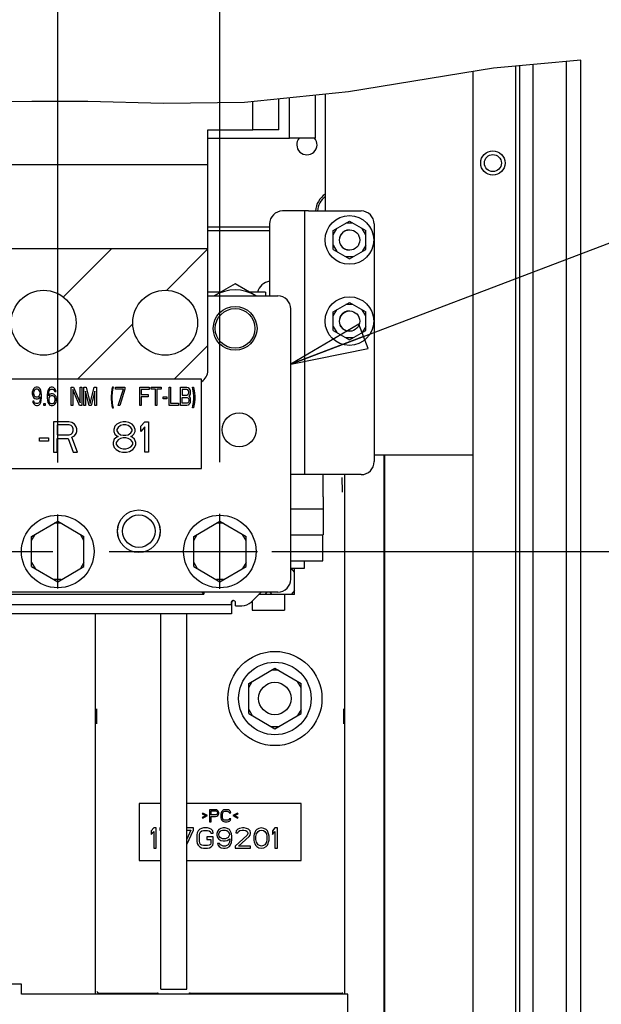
# Paper-space layout 'SUBMITTAL_E1H_1_2' of a CAD drawing. Header units: millimetres. Extents: x 0 to 841, y 0 to 594.
# Tile 25 of 30: x 412 to 448, y 447 to 507. Entities that reach past the tile are written whole.
import ezdxf

# ---------------------------------------------------------------- set-up
doc = ezdxf.new("R2010")
doc.units = ezdxf.units.MM
doc.header["$LTSCALE"] = 46.255
doc.linetypes.add('CENTER', pattern=[0.6, 0.375, -0.075, 0.075, -0.075])
doc.layers.get('0').update_dxf_attribs({"linetype": 'CONTINUOUS'})
for name, color, linetype in [('002___PRT_ALL_AXES', 7, 'CONTINUOUS'), ('02___PRT_ALL_AXES', 7, 'CONTINUOUS'), ('DEFAULT_1', 7, 'CENTER'), ('DRAFTS', 7, 'CONTINUOUS'), ('NOTES', 7, 'CONTINUOUS'), ('ROUNDS', 7, 'CONTINUOUS')]:
    doc.layers.add(name, color=color, linetype=linetype)
doc.styles.get("Standard").update_dxf_attribs({"font": 'txt', "width": 0.725})
doc.dimstyles.new('DIMSTYLE_4', dxfattribs={"dimtxt": 3.5, "dimasz": 4.8, "dimexe": 3.2, "dimexo": 1.6, "dimgap": 0.875, "dimtad": 0, "dimtih": 1, "dimtoh": 1, "dimdec": 1, "dimzin": 0, "dimdsep": 46, "dimtxsty": 'STANDARD', "dimblk": 'CLOSED', "dimblk1": 'CLOSED', "dimblk2": 'CLOSED', "dimcen": 0.09, "dimadec": 0, "dimazin": 0, "dimtp": 0.4, "dimtm": 0.4, "dimtfac": 1, "dimtdec": 1, "dimtofl": 0, "dimtmove": 0, "dimatfit": 3, "dimldrblk": 'CLOSED', "dimfxl": 1, "dimtolj": 1, "dimtzin": 0, "dimarcsym": 0})
doc.dimstyles.get("Standard").update_dxf_attribs({"dimtxt": 3.5, "dimasz": 4.8, "dimexe": 3.2, "dimexo": 1.6, "dimtad": 0, "dimtih": 1, "dimtoh": 1, "dimdec": 1, "dimzin": 0, "dimdsep": 46, "dimtxsty": 'STANDARD', "dimblk": 'CLOSED', "dimblk1": 'CLOSED', "dimblk2": 'CLOSED', "dimcen": 0.09, "dimadec": 0, "dimazin": 0, "dimtol": 1, "dimtp": 0.4, "dimtm": 0.4, "dimtfac": 1, "dimtdec": 1, "dimtofl": 0, "dimtmove": 0, "dimatfit": 3, "dimldrblk": 'CLOSED', "dimfxl": 1, "dimtolj": 1, "dimtzin": 0, "dimarcsym": 0})

# ---------------------------------------------------------------- blocks, each defined once
blk = doc.blocks.new('*D52')
at = {"color": 2, "linetype": 'CONTINUOUS'}
blk.add_line((427.276, 474.463), (460.6, 474.463), dxfattribs=at)
at = {"color": 2, "linetype": 'CONTINUOUS', "insert": (462.35, 476.213), "char_height": 3.5, "width": 15.225, "attachment_point": 1, "line_spacing_factor": 0.9}
blk.add_mtext('721\\P[28.4]', dxfattribs=at)
blk = doc.blocks.new('_CLOSED')
at = {"color": 0, "linetype": 'BYBLOCK'}
for p, q in [((0, 0), (-1, 0.167)), ((-1, 0.167), (-1, -0.167)), ((-1, -0.167), (0, 0)), ((-1, 0), (0, 0))]:
    blk.add_line(p, q, dxfattribs=at)
blk = doc.blocks.new('*D64')
at = {"color": 2, "linetype": 'CONTINUOUS'}
blk.add_line((414.076, 479.949), (414.076, 518.703), dxfattribs=at)
at = {"color": 2, "linetype": 'CONTINUOUS', "insert": (412.326, 520.453), "char_height": 3.5, "width": 15.225, "attachment_point": 1, "rotation": 90, "line_spacing_factor": 0.9}
blk.add_mtext('472\\P[18.6]', dxfattribs=at)
blk = doc.blocks.new('*D65')
at = {"color": 2, "linetype": 'CONTINUOUS'}
blk.add_line((424.076, 479.974), (424.076, 518.703), dxfattribs=at)
at = {"color": 2, "linetype": 'CONTINUOUS', "insert": (422.326, 520.453), "char_height": 3.5, "width": 15.225, "attachment_point": 1, "rotation": 90, "line_spacing_factor": 0.9}
blk.add_mtext('512\\P[20.2]', dxfattribs=at)

psp = doc.layouts.new('SUBMITTAL_E1H_1_2')

# ---------------------------------------------------------------- linework, layer by layer
at = {"color": 7, "linetype": 'CONTINUOUS'}
for p, q in [((446.328, 504.742), (440.957, 504.256)), ((442.303, 504.378), (442.303, 344.238)), ((442.553, 504.4), (442.553, 344.238)), ((446.328, 344.238), (446.328, 504.742)), ((440.957, 504.256), (431.997, 502.79)), ((439.678, 504.047), (439.678, 347.288)), ((431.997, 502.79), (425.592, 502.14)), ((412.485, 502.205), (408.841, 502.179)), ((415.922, 502.202), (412.485, 502.205)), ((420.603, 502.083), (415.922, 502.202)), ((425.592, 502.14), (420.603, 502.083)), ((423.328, 495.9), (423.328, 500.45)), ((423.328, 500.45), (426.116, 500.45)), ((423.328, 498.3), (410.578, 498.3)), ((429.541, 495.451), (428.466, 495.451)), ((429.291, 495.451), (429.291, 479.201)), ((431.066, 494.241), (432.066, 494.818)), ((432.282, 494.693), (431.849, 494.693)), ((432.066, 494.818), (433.066, 494.241)), ((431.066, 493.991), (431.282, 494.366)), ((431.066, 493.086), (431.066, 494.241)), ((433.066, 493.991), (432.849, 494.366)), ((433.066, 493.086), (433.066, 494.241)), ((423.328, 493.113), (410.578, 493.113)), ((423.328, 485.613), (423.328, 493.113)), ((431.066, 493.336), (431.282, 492.961)), ((431.066, 493.086), (432.066, 492.509)), ((432.066, 492.509), (433.066, 493.086)), ((433.066, 493.336), (432.849, 492.961)), ((432.282, 492.634), (431.849, 492.634)), ((425.014, 490.955), (423.728, 490.213)), ((426.3, 490.213), (425.014, 490.955)), ((423.326, 490.213), (427.651, 490.213)), ((431.066, 489.241), (432.066, 489.818)), ((432.066, 489.818), (433.066, 489.241)), ((428.451, 472.763), (428.451, 489.413)), ((431.066, 488.991), (431.282, 489.366)), ((431.066, 488.086), (431.066, 489.241)), ((432.282, 489.693), (431.849, 489.693)), ((433.066, 488.991), (432.849, 489.366)), ((433.066, 488.086), (433.066, 489.241)), ((431.066, 488.336), (431.282, 487.961)), ((431.066, 488.086), (432.066, 487.509)), ((432.066, 487.509), (433.066, 488.086)), ((433.066, 488.336), (432.849, 487.961)), ((432.282, 487.634), (431.849, 487.634)), ((422.951, 485.085), (392.951, 485.085)), ((422.951, 479.585), (422.951, 485.085)), ((412.53, 484.394), (412.497, 484.274)), ((412.578, 484.49), (412.53, 484.394)), ((412.659, 484.561), (412.578, 484.49)), ((412.627, 484.394), (412.594, 484.322)), ((412.675, 484.442), (412.627, 484.394)), ((412.74, 484.585), (412.659, 484.561)), ((412.724, 484.466), (412.675, 484.442)), ((412.837, 484.466), (412.724, 484.466)), ((412.821, 484.585), (412.74, 484.585)), ((412.902, 484.561), (412.821, 484.585)), ((412.885, 484.442), (412.837, 484.466)), ((412.934, 484.394), (412.885, 484.442)), ((412.982, 484.49), (412.902, 484.561)), ((412.966, 484.322), (412.934, 484.394)), ((413.031, 484.394), (412.982, 484.49)), ((413.063, 484.274), (413.031, 484.394)), ((413.468, 484.394), (413.435, 484.274)), ((413.516, 484.49), (413.468, 484.394)), ((413.597, 484.561), (413.516, 484.49)), ((413.532, 484.322), (413.565, 484.394)), ((413.565, 484.394), (413.613, 484.442)), ((413.678, 484.585), (413.597, 484.561)), ((413.613, 484.442), (413.662, 484.466)), ((413.662, 484.466), (413.759, 484.466)), ((413.742, 484.585), (413.678, 484.585)), ((413.823, 484.561), (413.742, 484.585)), ((413.759, 484.466), (413.807, 484.442)), ((413.807, 484.442), (413.856, 484.394)), ((413.904, 484.49), (413.823, 484.561)), ((413.856, 484.394), (413.888, 484.322)), ((413.953, 484.394), (413.904, 484.49)), ((413.969, 484.322), (413.953, 484.394)), ((414.907, 483.46), (414.907, 484.585)), ((414.907, 484.585), (415.052, 484.585)), ((415.004, 484.442), (415.004, 483.46)), ((415.408, 483.46), (415.004, 484.442)), ((415.052, 484.585), (415.457, 483.628)), ((415.457, 483.628), (415.457, 484.585)), ((415.457, 484.585), (415.554, 484.585)), ((415.554, 484.585), (415.554, 483.46)), ((415.683, 483.46), (415.683, 484.585)), ((415.683, 484.585), (415.829, 484.585)), ((415.78, 484.346), (415.78, 483.46)), ((416.007, 483.46), (415.78, 484.346)), ((415.829, 484.585), (416.071, 483.58)), ((416.071, 483.58), (416.314, 484.585)), ((416.362, 484.346), (416.136, 483.46)), ((416.314, 484.585), (416.459, 484.585)), ((416.362, 483.46), (416.362, 484.346)), ((416.459, 484.585), (416.459, 483.46)), ((417.413, 484.466), (417.381, 484.25)), ((417.446, 484.585), (417.413, 484.466)), ((417.51, 484.585), (417.446, 484.585)), ((417.446, 484.25), (417.478, 484.466)), ((417.478, 484.466), (417.51, 484.585)), ((417.64, 484.466), (417.64, 484.585)), ((417.64, 484.585), (418.222, 484.585)), ((418.125, 484.466), (417.64, 484.466)), ((417.802, 483.46), (418.125, 484.466)), ((418.222, 484.466), (417.899, 483.46)), ((418.222, 484.585), (418.222, 484.466)), ((419.128, 483.46), (419.128, 484.585)), ((419.128, 484.585), (419.71, 484.585)), ((419.225, 484.442), (419.225, 484.131)), ((419.71, 484.442), (419.225, 484.442)), ((419.71, 484.585), (419.71, 484.442)), ((419.839, 484.466), (419.839, 484.585)), ((419.839, 484.585), (420.454, 484.585)), ((420.098, 484.466), (419.839, 484.466)), ((420.098, 483.46), (420.098, 484.466)), ((420.195, 484.466), (420.195, 483.46)), ((420.454, 484.466), (420.195, 484.466)), ((420.454, 484.585), (420.454, 484.466)), ((420.939, 483.46), (420.939, 484.585)), ((420.939, 484.585), (421.036, 484.585)), ((421.036, 484.585), (421.036, 483.604)), ((421.65, 483.46), (421.65, 484.585)), ((421.65, 484.585), (422.039, 484.585)), ((421.748, 484.442), (421.748, 484.107)), ((422.055, 484.442), (421.748, 484.442)), ((422.039, 484.585), (422.119, 484.561)), ((422.103, 484.418), (422.055, 484.442)), ((422.136, 484.37), (422.103, 484.418)), ((422.119, 484.561), (422.184, 484.49)), ((422.152, 484.298), (422.136, 484.37)), ((422.184, 484.49), (422.233, 484.394)), ((422.233, 484.394), (422.249, 484.322)), ((422.411, 484.466), (422.378, 484.585)), ((422.378, 484.585), (422.443, 484.585)), ((422.443, 484.25), (422.411, 484.466)), ((422.443, 484.585), (422.475, 484.466)), ((422.475, 484.466), (422.508, 484.25)), ((412.497, 484.274), (412.497, 484.179)), ((412.497, 484.179), (412.53, 484.059)), ((412.53, 484.059), (412.578, 483.963)), ((412.53, 483.724), (412.546, 483.652)), ((412.61, 483.724), (412.53, 483.724)), ((412.594, 484.322), (412.578, 484.25)), ((412.578, 484.25), (412.578, 484.202)), ((412.578, 484.202), (412.594, 484.131)), ((412.578, 483.963), (412.659, 483.891)), ((412.594, 484.131), (412.627, 484.059)), ((412.643, 483.652), (412.61, 483.724)), ((412.627, 484.059), (412.675, 484.011)), ((412.659, 483.891), (412.74, 483.867)), ((412.675, 484.011), (412.724, 483.987)), ((412.724, 483.987), (412.837, 483.987)), ((412.74, 483.867), (412.821, 483.867)), ((412.821, 483.867), (412.902, 483.891)), ((412.837, 483.987), (412.885, 484.011)), ((412.885, 484.011), (412.934, 484.059)), ((412.902, 483.891), (412.999, 483.987)), ((412.934, 484.059), (412.966, 484.131)), ((412.966, 483.724), (412.934, 483.652)), ((412.982, 484.25), (412.966, 484.322)), ((412.966, 484.131), (412.982, 484.202)), ((412.982, 483.796), (412.966, 483.724)), ((412.982, 484.202), (412.982, 484.25)), ((412.999, 483.939), (412.982, 483.796)), ((412.999, 483.987), (412.999, 483.939)), ((413.031, 483.652), (413.063, 483.772)), ((413.079, 484.107), (413.063, 484.274)), ((413.063, 483.772), (413.079, 483.939)), ((413.079, 483.939), (413.079, 484.107)), ((413.435, 484.274), (413.419, 484.107)), ((413.419, 484.107), (413.419, 483.939)), ((413.419, 483.939), (413.435, 483.772)), ((413.435, 483.772), (413.468, 483.652)), ((413.5, 484.107), (413.516, 484.25)), ((413.597, 484.155), (413.5, 484.059)), ((413.5, 484.059), (413.5, 484.107)), ((413.516, 484.25), (413.532, 484.322)), ((413.532, 483.939), (413.516, 483.867)), ((413.516, 483.867), (413.516, 483.796)), ((413.516, 483.796), (413.532, 483.724)), ((413.565, 483.987), (413.532, 483.939)), ((413.532, 483.724), (413.565, 483.652)), ((413.613, 484.035), (413.565, 483.987)), ((413.678, 484.179), (413.597, 484.155)), ((413.662, 484.059), (413.613, 484.035)), ((413.775, 484.059), (413.662, 484.059)), ((413.759, 484.179), (413.678, 484.179)), ((413.839, 484.155), (413.759, 484.179)), ((413.823, 484.035), (413.775, 484.059)), ((413.872, 483.987), (413.823, 484.035)), ((413.92, 484.083), (413.839, 484.155)), ((413.904, 483.939), (413.872, 483.987)), ((413.872, 483.652), (413.904, 483.724)), ((413.888, 484.322), (413.969, 484.322)), ((413.92, 483.867), (413.904, 483.939)), ((413.904, 483.724), (413.92, 483.796)), ((413.969, 484.011), (413.92, 484.083)), ((413.92, 483.796), (413.92, 483.867)), ((414.001, 483.891), (413.969, 484.011)), ((413.969, 483.652), (414.001, 483.772)), ((414.001, 483.772), (414.001, 483.891)), ((417.381, 484.25), (417.365, 484.035)), ((417.365, 484.035), (417.365, 483.867)), ((417.365, 483.867), (417.381, 483.652)), ((417.43, 484.035), (417.446, 484.25)), ((417.43, 483.867), (417.43, 484.035)), ((417.446, 483.652), (417.43, 483.867)), ((419.225, 484.131), (419.645, 484.131)), ((419.225, 483.987), (419.225, 483.46)), ((419.645, 483.987), (419.225, 483.987)), ((419.645, 484.131), (419.645, 483.987)), ((420.583, 483.867), (420.583, 483.987)), ((420.583, 483.987), (420.81, 483.987)), ((420.81, 483.867), (420.583, 483.867)), ((420.81, 483.987), (420.81, 483.867)), ((421.748, 484.107), (422.055, 484.107)), ((421.748, 483.604), (421.748, 483.963)), ((421.748, 483.963), (422.055, 483.963)), ((422.055, 484.107), (422.103, 484.131)), ((422.055, 483.963), (422.103, 483.939)), ((422.103, 484.131), (422.136, 484.179)), ((422.103, 483.939), (422.136, 483.891)), ((422.136, 484.179), (422.152, 484.25)), ((422.136, 483.891), (422.152, 483.819)), ((422.152, 483.748), (422.136, 483.676)), ((422.152, 484.25), (422.152, 484.298)), ((422.184, 484.059), (422.152, 484.035)), ((422.152, 484.035), (422.184, 484.011)), ((422.152, 483.819), (422.152, 483.748)), ((422.233, 484.155), (422.184, 484.059)), ((422.184, 484.011), (422.233, 483.915)), ((422.249, 484.226), (422.233, 484.155)), ((422.233, 483.915), (422.249, 483.843)), ((422.249, 483.724), (422.233, 483.652)), ((422.249, 484.322), (422.249, 484.226)), ((422.249, 483.843), (422.249, 483.724)), ((422.459, 484.035), (422.443, 484.25)), ((422.443, 483.652), (422.459, 483.867)), ((422.459, 483.867), (422.459, 484.035)), ((422.508, 484.25), (422.524, 484.035)), ((422.524, 483.867), (422.508, 483.652)), ((422.524, 484.035), (422.524, 483.867)), ((412.546, 483.652), (412.594, 483.556)), ((412.594, 483.556), (412.675, 483.484)), ((412.691, 483.604), (412.643, 483.652)), ((412.675, 483.484), (412.756, 483.46)), ((412.74, 483.58), (412.691, 483.604)), ((412.837, 483.58), (412.74, 483.58)), ((412.756, 483.46), (412.821, 483.46)), ((412.821, 483.46), (412.902, 483.484)), ((412.885, 483.604), (412.837, 483.58)), ((412.934, 483.652), (412.885, 483.604)), ((412.902, 483.484), (412.982, 483.556)), ((412.982, 483.556), (413.031, 483.652)), ((413.209, 483.46), (413.209, 483.58)), ((413.209, 483.58), (413.29, 483.58)), ((413.29, 483.46), (413.209, 483.46)), ((413.29, 483.58), (413.29, 483.46)), ((413.468, 483.652), (413.516, 483.556)), ((413.516, 483.556), (413.597, 483.484)), ((413.565, 483.652), (413.613, 483.604)), ((413.597, 483.484), (413.678, 483.46)), ((413.613, 483.604), (413.662, 483.58)), ((413.662, 483.58), (413.775, 483.58)), ((413.678, 483.46), (413.759, 483.46)), ((413.759, 483.46), (413.839, 483.484)), ((413.775, 483.58), (413.823, 483.604)), ((413.823, 483.604), (413.872, 483.652)), ((413.839, 483.484), (413.92, 483.556)), ((413.92, 483.556), (413.969, 483.652)), ((415.004, 483.46), (414.907, 483.46)), ((415.554, 483.46), (415.408, 483.46)), ((415.78, 483.46), (415.683, 483.46)), ((416.136, 483.46), (416.007, 483.46)), ((416.459, 483.46), (416.362, 483.46)), ((417.381, 483.652), (417.413, 483.436)), ((417.413, 483.436), (417.446, 483.317)), ((417.478, 483.436), (417.446, 483.652)), ((417.446, 483.317), (417.51, 483.317)), ((417.51, 483.317), (417.478, 483.436)), ((417.899, 483.46), (417.802, 483.46)), ((419.225, 483.46), (419.128, 483.46)), ((420.195, 483.46), (420.098, 483.46)), ((421.521, 483.46), (420.939, 483.46)), ((421.036, 483.604), (421.521, 483.604)), ((421.521, 483.604), (421.521, 483.46)), ((422.039, 483.46), (421.65, 483.46)), ((422.055, 483.604), (421.748, 483.604)), ((422.119, 483.484), (422.039, 483.46)), ((422.103, 483.628), (422.055, 483.604)), ((422.136, 483.676), (422.103, 483.628)), ((422.184, 483.556), (422.119, 483.484)), ((422.233, 483.652), (422.184, 483.556)), ((422.378, 483.317), (422.411, 483.436)), ((422.443, 483.317), (422.378, 483.317)), ((422.411, 483.436), (422.443, 483.652)), ((422.475, 483.436), (422.443, 483.317)), ((422.508, 483.652), (422.475, 483.436)), ((413.814, 482.46), (413.814, 480.585)), ((414.751, 482.46), (413.814, 482.46)), ((414.048, 482.261), (414.048, 481.663)), ((414.79, 482.261), (414.048, 482.261)), ((414.947, 482.421), (414.751, 482.46)), ((414.908, 482.221), (414.79, 482.261)), ((414.986, 482.141), (414.908, 482.221)), ((415.103, 482.301), (414.947, 482.421)), ((415.025, 482.022), (414.986, 482.141)), ((414.986, 481.782), (415.025, 481.902)), ((415.025, 481.902), (415.025, 482.022)), ((415.22, 482.141), (415.103, 482.301)), ((415.259, 482.022), (415.22, 482.141)), ((415.259, 481.862), (415.259, 482.022)), ((417.603, 482.181), (417.525, 481.982)), ((417.525, 481.982), (417.525, 481.862)), ((417.72, 482.301), (417.603, 482.181)), ((417.915, 482.421), (417.72, 482.301)), ((417.798, 482.101), (417.72, 481.982)), ((417.72, 481.982), (417.72, 481.902)), ((417.72, 481.902), (417.798, 481.782)), ((417.954, 482.221), (417.798, 482.101)), ((418.111, 482.46), (417.915, 482.421)), ((418.111, 482.261), (417.954, 482.221)), ((418.267, 482.46), (418.111, 482.46)), ((418.267, 482.261), (418.111, 482.261)), ((418.462, 482.421), (418.267, 482.46)), ((418.423, 482.221), (418.267, 482.261)), ((418.579, 482.101), (418.423, 482.221)), ((418.658, 482.301), (418.462, 482.421)), ((418.658, 481.982), (418.579, 482.101)), ((418.579, 481.782), (418.658, 481.902)), ((418.775, 482.181), (418.658, 482.301)), ((418.658, 481.902), (418.658, 481.982)), ((418.853, 481.982), (418.775, 482.181)), ((418.853, 481.862), (418.853, 481.982)), ((419.204, 482.181), (419.439, 482.46)), ((419.204, 481.862), (419.204, 482.181)), ((419.439, 482.141), (419.204, 481.862)), ((419.439, 482.46), (419.673, 482.46)), ((419.439, 480.585), (419.439, 482.141)), ((419.673, 482.46), (419.673, 480.585)), ((412.954, 481.264), (412.954, 481.463)), ((412.954, 481.463), (413.501, 481.463)), ((413.501, 481.463), (413.501, 481.264)), ((414.048, 481.663), (414.79, 481.663)), ((414.048, 480.585), (414.048, 481.423)), ((414.048, 481.423), (414.712, 481.423)), ((414.712, 481.423), (415.025, 480.585)), ((414.79, 481.663), (414.908, 481.702)), ((414.908, 481.702), (414.986, 481.782)), ((414.947, 481.503), (415.103, 481.583)), ((415.298, 480.585), (414.947, 481.503)), ((415.103, 481.583), (415.22, 481.742)), ((415.22, 481.742), (415.259, 481.862)), ((417.564, 481.383), (417.486, 481.184)), ((417.525, 481.862), (417.603, 481.702)), ((417.72, 481.503), (417.564, 481.383)), ((417.603, 481.702), (417.72, 481.583)), ((417.798, 481.343), (417.681, 481.184)), ((417.72, 481.583), (417.798, 481.543)), ((417.798, 481.543), (417.72, 481.503)), ((417.798, 481.782), (417.954, 481.663)), ((417.954, 481.423), (417.798, 481.343)), ((417.954, 481.663), (418.111, 481.623)), ((418.111, 481.463), (417.954, 481.423)), ((418.111, 481.623), (418.267, 481.623)), ((418.267, 481.463), (418.111, 481.463)), ((418.267, 481.623), (418.423, 481.663)), ((418.423, 481.423), (418.267, 481.463)), ((418.423, 481.663), (418.579, 481.782)), ((418.579, 481.343), (418.423, 481.423)), ((418.579, 481.543), (418.658, 481.583)), ((418.658, 481.503), (418.579, 481.543)), ((418.697, 481.184), (418.579, 481.343)), ((418.658, 481.583), (418.775, 481.702)), ((418.814, 481.383), (418.658, 481.503)), ((418.775, 481.702), (418.853, 481.862)), ((418.892, 481.184), (418.814, 481.383)), ((413.501, 481.264), (412.954, 481.264)), ((417.486, 481.184), (417.486, 481.064)), ((417.486, 481.064), (417.564, 480.865)), ((417.564, 480.865), (417.681, 480.745)), ((417.681, 481.184), (417.681, 481.064)), ((417.681, 481.064), (417.798, 480.905)), ((417.681, 480.745), (417.876, 480.625)), ((417.798, 480.905), (417.954, 480.825)), ((417.954, 480.825), (418.111, 480.785)), ((418.111, 480.785), (418.267, 480.785)), ((418.267, 480.785), (418.423, 480.825)), ((418.423, 480.825), (418.579, 480.905)), ((418.501, 480.625), (418.697, 480.745)), ((418.579, 480.905), (418.697, 481.064)), ((418.697, 481.064), (418.697, 481.184)), ((418.697, 480.745), (418.814, 480.865)), ((418.814, 480.865), (418.892, 481.064)), ((418.892, 481.064), (418.892, 481.184)), ((413.814, 480.585), (414.048, 480.585)), ((415.025, 480.585), (415.298, 480.585)), ((417.876, 480.625), (418.072, 480.585)), ((418.072, 480.585), (418.306, 480.585)), ((418.306, 480.585), (418.501, 480.625)), ((419.673, 480.585), (419.439, 480.585)), ((434.228, 480.413), (434.228, 379.813)), ((392.951, 479.585), (422.951, 479.585)), ((429.541, 479.201), (428.466, 479.201)), ((430.441, 477.838), (430.441, 477.088)), ((412.464, 475.394), (414.076, 476.325)), ((414.293, 476.2), (413.86, 476.2)), ((414.076, 476.325), (415.689, 475.394)), ((422.464, 475.394), (424.076, 476.325)), ((424.293, 476.2), (423.86, 476.2)), ((424.076, 476.325), (425.689, 475.394)), ((412.464, 475.144), (412.68, 475.519)), ((412.464, 473.532), (412.464, 475.394)), ((415.689, 475.144), (415.472, 475.519)), ((415.689, 473.532), (415.689, 475.394)), ((422.464, 475.144), (422.68, 475.519)), ((422.464, 473.532), (422.464, 475.394)), ((425.689, 475.144), (425.472, 475.519)), ((425.689, 473.532), (425.689, 475.394)), ((412.464, 473.782), (412.68, 473.407)), ((412.464, 473.532), (414.076, 472.601)), ((414.076, 472.601), (415.689, 473.532)), ((415.689, 473.782), (415.472, 473.407)), ((422.464, 473.782), (422.68, 473.407)), ((422.464, 473.532), (424.076, 472.601)), ((424.076, 472.601), (425.689, 473.532)), ((425.689, 473.782), (425.472, 473.407)), ((428.451, 473.438), (429.303, 473.438)), ((428.678, 473.188), (428.462, 473.438)), ((428.678, 471.813), (428.678, 473.438)), ((429.303, 473.438), (429.303, 473.888)), ((414.293, 472.726), (413.86, 472.726)), ((424.293, 472.726), (423.86, 472.726)), ((392.812, 471.823), (423.091, 471.823)), ((427.651, 471.963), (410.501, 471.963)), ((423.091, 471.823), (422.953, 471.962)), ((423.091, 471.963), (423.091, 471.823)), ((428.678, 471.813), (426.466, 471.813)), ((426.979, 471.963), (426.849, 471.813)), ((427.153, 471.963), (427.282, 471.813)), ((428.678, 472.063), (428.462, 471.813)), ((424.795, 471.385), (424.791, 471.367)), ((424.791, 471.188), (424.791, 471.367)), ((424.808, 471.402), (424.795, 471.385)), ((424.828, 471.417), (424.808, 471.402)), ((424.853, 471.428), (424.828, 471.417)), ((424.882, 471.435), (424.853, 471.428)), ((424.916, 471.438), (424.882, 471.435)), ((425.041, 471.113), (425.041, 471.313)), ((425.853, 466.331), (427.466, 467.262)), ((427.682, 467.137), (427.249, 467.137)), ((427.466, 467.262), (429.078, 466.331)), ((425.853, 466.081), (426.07, 466.456)), ((425.853, 464.469), (425.853, 466.331)), ((429.078, 466.081), (428.862, 466.456)), ((429.078, 464.469), (429.078, 466.331)), ((425.853, 464.719), (426.07, 464.344)), ((425.853, 464.469), (427.466, 463.538)), ((427.466, 463.538), (429.078, 464.469)), ((429.078, 464.719), (428.862, 464.344)), ((427.682, 463.663), (427.249, 463.663)), ((419.091, 458.922), (419.091, 455.422)), ((420.428, 458.922), (419.091, 458.922)), ((429.091, 458.922), (422.028, 458.922)), ((429.091, 455.422), (429.091, 458.922)), ((423.013, 458.34), (422.982, 458.292)), ((422.982, 458.292), (423.2, 458.18)), ((423.31, 458.18), (423.013, 458.34)), ((423.435, 458.547), (423.435, 457.797)), ((423.81, 458.547), (423.435, 458.547)), ((423.528, 458.228), (423.528, 458.467)), ((423.528, 458.467), (423.825, 458.467)), ((423.888, 458.531), (423.81, 458.547)), ((423.825, 458.467), (423.872, 458.451)), ((423.872, 458.244), (423.825, 458.228)), ((423.872, 458.451), (423.903, 458.419)), ((423.903, 458.276), (423.872, 458.244)), ((423.95, 458.483), (423.888, 458.531)), ((423.903, 458.419), (423.919, 458.372)), ((423.919, 458.324), (423.903, 458.276)), ((423.919, 458.372), (423.919, 458.324)), ((423.997, 458.419), (423.95, 458.483)), ((423.95, 458.196), (423.997, 458.26)), ((424.013, 458.372), (423.997, 458.419)), ((423.997, 458.26), (424.013, 458.308)), ((424.013, 458.308), (424.013, 458.372)), ((424.153, 458.372), (424.138, 458.292)), ((424.138, 458.292), (424.138, 458.052)), ((424.185, 458.435), (424.153, 458.372)), ((424.247, 458.499), (424.185, 458.435)), ((424.232, 458.292), (424.247, 458.356)), ((424.232, 458.052), (424.232, 458.292)), ((424.31, 458.531), (424.247, 458.499)), ((424.247, 458.356), (424.278, 458.403)), ((424.278, 458.403), (424.325, 458.435)), ((424.388, 458.547), (424.31, 458.531)), ((424.325, 458.435), (424.388, 458.451)), ((424.528, 458.547), (424.388, 458.547)), ((424.388, 458.451), (424.528, 458.451)), ((424.607, 458.531), (424.528, 458.547)), ((424.528, 458.451), (424.591, 458.435)), ((424.591, 458.435), (424.638, 458.403)), ((424.669, 458.499), (424.607, 458.531)), ((424.638, 458.403), (424.653, 458.356)), ((424.653, 458.356), (424.747, 458.356)), ((424.732, 458.435), (424.669, 458.499)), ((424.747, 458.356), (424.732, 458.435)), ((425.169, 458.34), (424.872, 458.18)), ((424.982, 458.18), (425.2, 458.292)), ((425.2, 458.292), (425.169, 458.34)), ((423.2, 458.18), (422.982, 458.068)), ((422.982, 458.068), (423.013, 458.02)), ((423.013, 458.02), (423.31, 458.18)), ((423.435, 457.797), (423.528, 457.797)), ((423.825, 458.228), (423.528, 458.228)), ((423.528, 457.797), (423.528, 458.132)), ((423.528, 458.132), (423.81, 458.132)), ((423.81, 458.132), (423.888, 458.148)), ((423.888, 458.148), (423.95, 458.196)), ((424.138, 458.052), (424.153, 457.973)), ((424.153, 457.973), (424.185, 457.909)), ((424.185, 457.909), (424.247, 457.845)), ((424.247, 457.989), (424.232, 458.052)), ((424.278, 457.941), (424.247, 457.989)), ((424.247, 457.845), (424.31, 457.813)), ((424.325, 457.909), (424.278, 457.941)), ((424.31, 457.813), (424.388, 457.797)), ((424.388, 457.893), (424.325, 457.909)), ((424.528, 457.893), (424.388, 457.893)), ((424.388, 457.797), (424.528, 457.797)), ((424.591, 457.909), (424.528, 457.893)), ((424.528, 457.797), (424.607, 457.813)), ((424.638, 457.941), (424.591, 457.909)), ((424.607, 457.813), (424.669, 457.845)), ((424.653, 457.989), (424.638, 457.941)), ((424.747, 457.989), (424.653, 457.989)), ((424.669, 457.845), (424.732, 457.909)), ((424.732, 457.909), (424.747, 457.989)), ((424.872, 458.18), (425.169, 458.02)), ((425.2, 458.068), (424.982, 458.18)), ((425.169, 458.02), (425.2, 458.068)), ((419.997, 457.422), (419.841, 457.236)), ((419.841, 457.236), (419.841, 457.023)), ((419.841, 457.023), (419.997, 457.209)), ((420.153, 457.422), (419.997, 457.422)), ((419.997, 457.209), (419.997, 456.172)), ((420.153, 456.172), (420.153, 457.422)), ((420.362, 457.422), (420.362, 457.289)), ((420.428, 457.422), (420.362, 457.422)), ((420.362, 457.289), (420.428, 457.289)), ((422.445, 457.422), (422.028, 457.422)), ((422.289, 457.289), (422.028, 456.73)), ((422.028, 457.289), (422.289, 457.289)), ((422.03, 456.4), (422.445, 457.289)), ((422.445, 457.289), (422.445, 457.422)), ((422.679, 457.13), (422.653, 456.997)), ((422.732, 457.236), (422.679, 457.13)), ((422.836, 457.342), (422.732, 457.236)), ((422.81, 456.997), (422.836, 457.103)), ((422.94, 457.395), (422.836, 457.342)), ((422.836, 457.103), (422.888, 457.183)), ((422.888, 457.183), (422.966, 457.236)), ((423.07, 457.422), (422.94, 457.395)), ((422.966, 457.236), (423.07, 457.262)), ((423.304, 457.422), (423.07, 457.422)), ((423.07, 457.262), (423.304, 457.262)), ((423.435, 457.395), (423.304, 457.422)), ((423.304, 457.262), (423.409, 457.236)), ((423.409, 457.236), (423.487, 457.183)), ((423.539, 457.342), (423.435, 457.395)), ((423.487, 457.183), (423.513, 457.103)), ((423.513, 457.103), (423.669, 457.103)), ((423.643, 457.236), (423.539, 457.342)), ((423.669, 457.103), (423.643, 457.236)), ((423.929, 457.209), (423.877, 457.076)), ((423.877, 457.076), (423.877, 456.97)), ((424.008, 457.316), (423.929, 457.209)), ((424.138, 457.395), (424.008, 457.316)), ((424.008, 457.05), (424.034, 457.13)), ((424.008, 456.997), (424.008, 457.05)), ((424.034, 457.13), (424.086, 457.209)), ((424.086, 457.209), (424.164, 457.262)), ((424.268, 457.422), (424.138, 457.395)), ((424.164, 457.262), (424.242, 457.289)), ((424.242, 457.289), (424.424, 457.289)), ((424.398, 457.422), (424.268, 457.422)), ((424.528, 457.395), (424.398, 457.422)), ((424.424, 457.289), (424.502, 457.262)), ((424.502, 457.262), (424.581, 457.209)), ((424.659, 457.316), (424.528, 457.395)), ((424.581, 457.209), (424.633, 457.13)), ((424.633, 457.13), (424.659, 457.05)), ((424.737, 457.209), (424.659, 457.316)), ((424.659, 457.05), (424.659, 456.997)), ((424.789, 457.076), (424.737, 457.209)), ((424.815, 456.89), (424.789, 457.076)), ((425.075, 457.236), (425.049, 457.13)), ((425.049, 457.13), (425.179, 457.13)), ((425.179, 457.342), (425.075, 457.236)), ((425.284, 457.395), (425.179, 457.342)), ((425.179, 457.13), (425.232, 457.209)), ((425.232, 457.209), (425.31, 457.262)), ((425.466, 457.422), (425.284, 457.395)), ((425.31, 457.262), (425.44, 457.289)), ((425.44, 457.289), (425.544, 457.289)), ((425.57, 457.422), (425.466, 457.422)), ((425.544, 457.289), (425.674, 457.262)), ((425.726, 457.395), (425.57, 457.422)), ((425.674, 457.262), (425.752, 457.209)), ((425.831, 457.342), (425.726, 457.395)), ((425.752, 457.209), (425.804, 457.13)), ((425.804, 457.076), (425.752, 456.97)), ((425.804, 457.13), (425.804, 457.076)), ((425.935, 457.236), (425.831, 457.342)), ((425.961, 457.13), (425.935, 457.236)), ((425.935, 456.97), (425.961, 457.076)), ((425.961, 457.076), (425.961, 457.13)), ((426.195, 457.05), (426.169, 456.917)), ((426.221, 457.13), (426.195, 457.05)), ((426.273, 457.236), (426.221, 457.13)), ((426.351, 457.316), (426.273, 457.236)), ((426.299, 456.89), (426.325, 457.05)), ((426.325, 457.05), (426.429, 457.209)), ((426.482, 457.395), (426.351, 457.316)), ((426.429, 457.209), (426.508, 457.262)), ((426.638, 457.422), (426.482, 457.395)), ((426.508, 457.262), (426.638, 457.289)), ((426.794, 457.395), (426.638, 457.422)), ((426.638, 457.289), (426.768, 457.262)), ((426.768, 457.262), (426.846, 457.209)), ((426.924, 457.316), (426.794, 457.395)), ((426.846, 457.209), (426.95, 457.05)), ((427.002, 457.236), (426.924, 457.316)), ((426.95, 457.05), (426.976, 456.89)), ((427.054, 457.13), (427.002, 457.236)), ((427.081, 457.05), (427.054, 457.13)), ((427.107, 456.917), (427.081, 457.05)), ((427.471, 457.422), (427.315, 457.236)), ((427.315, 457.236), (427.315, 457.023)), ((427.315, 457.023), (427.471, 457.209)), ((427.627, 457.422), (427.471, 457.422)), ((427.471, 457.209), (427.471, 456.172)), ((427.627, 456.172), (427.627, 457.422)), ((422.653, 456.997), (422.653, 456.598)), ((422.653, 456.598), (422.679, 456.465)), ((422.679, 456.465), (422.732, 456.358)), ((422.81, 456.598), (422.81, 456.997)), ((422.836, 456.491), (422.81, 456.598)), ((422.888, 456.411), (422.836, 456.491)), ((422.966, 456.358), (422.888, 456.411)), ((423.278, 456.864), (423.278, 456.704)), ((423.669, 456.864), (423.278, 456.864)), ((423.278, 456.704), (423.513, 456.704)), ((423.487, 456.411), (423.409, 456.358)), ((423.513, 456.491), (423.487, 456.411)), ((423.513, 456.704), (423.513, 456.491)), ((423.643, 456.358), (423.669, 456.465)), ((423.669, 456.465), (423.669, 456.864)), ((423.877, 456.97), (423.929, 456.837)), ((423.929, 456.837), (424.008, 456.731)), ((423.929, 456.465), (423.956, 456.385)), ((424.06, 456.465), (423.929, 456.465)), ((424.034, 456.917), (424.008, 456.997)), ((424.008, 456.731), (424.138, 456.651)), ((424.086, 456.837), (424.034, 456.917)), ((424.112, 456.385), (424.06, 456.465)), ((424.164, 456.784), (424.086, 456.837)), ((424.138, 456.651), (424.268, 456.624)), ((424.242, 456.757), (424.164, 456.784)), ((424.424, 456.757), (424.242, 456.757)), ((424.268, 456.624), (424.398, 456.624)), ((424.398, 456.624), (424.528, 456.651)), ((424.502, 456.784), (424.424, 456.757)), ((424.581, 456.837), (424.502, 456.784)), ((424.528, 456.651), (424.685, 456.757)), ((424.633, 456.917), (424.581, 456.837)), ((424.633, 456.465), (424.581, 456.385)), ((424.659, 456.997), (424.633, 456.917)), ((424.659, 456.544), (424.633, 456.465)), ((424.685, 456.704), (424.659, 456.544)), ((424.685, 456.757), (424.685, 456.704)), ((424.737, 456.385), (424.789, 456.518)), ((424.789, 456.518), (424.815, 456.704)), ((424.815, 456.704), (424.815, 456.89)), ((425.752, 456.97), (425.023, 456.305)), ((425.232, 456.305), (425.883, 456.89)), ((425.883, 456.89), (425.935, 456.97)), ((426.169, 456.917), (426.169, 456.677)), ((426.169, 456.677), (426.195, 456.544)), ((426.195, 456.544), (426.221, 456.465)), ((426.221, 456.465), (426.273, 456.358)), ((426.299, 456.704), (426.299, 456.89)), ((426.325, 456.544), (426.299, 456.704)), ((426.429, 456.385), (426.325, 456.544)), ((426.95, 456.544), (426.846, 456.385)), ((426.976, 456.704), (426.95, 456.544)), ((426.976, 456.89), (426.976, 456.704)), ((427.002, 456.358), (427.054, 456.465)), ((427.054, 456.465), (427.081, 456.544)), ((427.081, 456.544), (427.107, 456.677)), ((427.107, 456.677), (427.107, 456.917)), ((419.997, 456.172), (420.153, 456.172)), ((422.732, 456.358), (422.836, 456.252)), ((422.836, 456.252), (422.94, 456.199)), ((422.94, 456.199), (423.07, 456.172)), ((423.07, 456.332), (422.966, 456.358)), ((423.304, 456.332), (423.07, 456.332)), ((423.07, 456.172), (423.304, 456.172)), ((423.409, 456.358), (423.304, 456.332)), ((423.304, 456.172), (423.435, 456.199)), ((423.435, 456.199), (423.539, 456.252)), ((423.539, 456.252), (423.643, 456.358)), ((423.956, 456.385), (424.034, 456.278)), ((424.034, 456.278), (424.164, 456.199)), ((424.19, 456.332), (424.112, 456.385)), ((424.164, 456.199), (424.294, 456.172)), ((424.268, 456.305), (424.19, 456.332)), ((424.424, 456.305), (424.268, 456.305)), ((424.294, 456.172), (424.398, 456.172)), ((424.398, 456.172), (424.528, 456.199)), ((424.502, 456.332), (424.424, 456.305)), ((424.581, 456.385), (424.502, 456.332)), ((424.528, 456.199), (424.659, 456.278)), ((424.659, 456.278), (424.737, 456.385)), ((425.023, 456.305), (425.023, 456.172)), ((425.023, 456.172), (425.961, 456.172)), ((425.961, 456.305), (425.232, 456.305)), ((425.961, 456.172), (425.961, 456.305)), ((426.273, 456.358), (426.351, 456.278)), ((426.351, 456.278), (426.482, 456.199)), ((426.508, 456.332), (426.429, 456.385)), ((426.482, 456.199), (426.638, 456.172)), ((426.638, 456.305), (426.508, 456.332)), ((426.768, 456.332), (426.638, 456.305)), ((426.638, 456.172), (426.794, 456.199)), ((426.846, 456.385), (426.768, 456.332)), ((426.794, 456.199), (426.924, 456.278)), ((426.924, 456.278), (427.002, 456.358)), ((427.471, 456.172), (427.627, 456.172)), ((419.091, 455.422), (420.428, 455.422)), ((422.028, 455.422), (429.091, 455.422)), ((411.85, 447.8), (410.85, 447.8)), ((411.85, 447.175), (411.85, 447.8)), ((431.975, 447.175), (411.85, 447.175)), ((431.975, 439.175), (431.975, 447.175))]:
    psp.add_line(p, q, dxfattribs=at)
at = {"color": 3, "linetype": 'CONTINUOUS'}
for p, q in [((423.328, 499.95), (428.366, 499.95)), ((424.14, 490.451), (423.328, 490.451)), ((426.891, 490.451), (425.887, 490.451)), ((426.891, 490.451), (426.891, 490.213)), ((424.794, 471.251), (424.791, 471.203)), ((424.801, 471.295), (424.794, 471.251)), ((424.813, 471.334), (424.801, 471.295)), ((424.828, 471.369), (424.813, 471.334)), ((424.846, 471.397), (424.828, 471.369)), ((424.868, 471.419), (424.846, 471.397)), ((424.892, 471.433), (424.868, 471.419)), ((424.916, 471.438), (424.892, 471.433))]:
    psp.add_line(p, q, dxfattribs=at)
at = {"color": 2, "linetype": 'CONTINUOUS'}
for p, q in [((414.417, 490.148), (417.382, 493.113)), ((420.774, 490.558), (423.328, 493.113)), ((415.301, 485.085), (418.708, 488.493)), ((421.248, 485.085), (423.328, 487.166))]:
    psp.add_line(p, q, dxfattribs=at)
at = {"color": 7, "linetype": 'CONTINUOUS'}
for centre, radius in [((432.066, 493.664), 1.5), ((432.066, 488.664), 1.5), ((425.014, 488.213), 1.225), ((425.264, 481.963), 1.05), ((414.076, 474.463), 2.237), ((419.076, 475.713), 1.312), ((424.076, 474.463), 2.237), ((427.466, 465.4), 2.905), ((427.466, 465.4), 2.237)]:
    psp.add_circle(centre, radius, dxfattribs=at)
for centre, radius, start, end in [((431.316, 495.363), 1.225, 127.08265, 175.86129), ((432.066, 493.664), 0.625, 89.04651, 270.19364), ((425.014, 488.213), 2.375, 57.37431, 122.62569), ((427.651, 489.413), 0.8, 0, 90), ((432.066, 488.664), 0.625, 89.04651, 270.19364), ((422.528, 485.613), 0.8, 301.91278, 360), ((427.651, 472.763), 0.8, 270, 360), ((424.916, 471.313), 0.125, 0, 90.00015)]:
    psp.add_arc(centre, radius, start, end, dxfattribs=at)
at = {"layer": '002___PRT_ALL_AXES', "color": 7, "linetype": 'CONTINUOUS'}
for p, q in [((443.403, 344.238), (443.403, 504.477)), ((445.454, 344.238), (445.454, 504.663)), ((428.066, 471.813), (428.066, 470.838)), ((426.066, 471.413), (426.066, 470.838)), ((426.066, 470.838), (428.066, 470.838))]:
    psp.add_line(p, q, dxfattribs=at)
for centre, radius in [((440.909, 498.408), 0.75), ((440.909, 498.408), 0.525), ((432.078, 493.663), 0.625), ((432.078, 488.663), 0.625), ((419.076, 475.713), 1.309), ((419.076, 475.713), 1), ((427.466, 465.4), 1)]:
    psp.add_circle(centre, radius, dxfattribs=at)
for centre, radius, start, end in [((429.441, 499.538), 0.625, 138.53794, 41.46206), ((427.341, 490.15), 1, 101.56049, 162.42795)]:
    psp.add_arc(centre, radius, start, end, dxfattribs=at)
at = {"layer": '02___PRT_ALL_AXES', "color": 7, "linetype": 'CONTINUOUS'}
psp.add_circle((425.014, 488.213), 1.35, dxfattribs=at)
psp.add_arc((431.316, 495.363), 1.35, 123.21217, 176.22912, dxfattribs=at)
at = {"layer": 'DEFAULT_1', "color": 7, "linetype": 'CENTER'}
for p, q in [((414.076, 472.177), (414.076, 476.749)), ((424.076, 472.152), (424.076, 476.774)), ((389.494, 474.463), (426.387, 474.463))]:
    psp.add_line(p, q, dxfattribs=at)
at = {"layer": 'DRAFTS', "color": 7, "linetype": 'CONTINUOUS'}
for p, q in [((427.141, 494.454), (423.328, 494.454)), ((431.77, 479.201), (431.77, 447.175)), ((416.412, 447.175), (416.412, 470.613))]:
    psp.add_line(p, q, dxfattribs=at)
at = {"layer": 'NOTES', "color": 7, "linetype": 'CONTINUOUS'}
for centre in [(413.203, 488.563), (420.703, 488.563)]:
    psp.add_circle(centre, 2, dxfattribs=at)
at = {"layer": 'ROUNDS', "color": 7, "linetype": 'CONTINUOUS'}
for p, q in [((429.966, 499.95), (429.966, 502.584)), ((426.116, 500.45), (426.116, 502.193)), ((427.716, 500.45), (426.116, 500.45)), ((429.966, 499.95), (428.366, 499.95)), ((423.328, 485.613), (423.328, 495.9)), ((428.466, 495.451), (427.941, 495.451)), ((429.541, 495.451), (432.791, 495.451)), ((427.141, 494.651), (427.141, 490.213)), ((433.591, 494.651), (433.591, 480.001)), ((427.141, 494.238), (423.328, 494.238)), ((434.216, 379.813), (434.216, 480.413)), ((428.451, 479.201), (428.466, 479.201)), ((432.791, 479.201), (429.541, 479.201)), ((430.441, 477.838), (430.441, 479.201)), ((431.626, 478.707), (431.626, 479.018)), ((431.627, 478.442), (431.626, 478.707)), ((431.627, 478.114), (431.627, 478.442)), ((428.451, 477.088), (430.441, 477.088)), ((430.441, 477.088), (430.441, 475.488)), ((428.451, 475.488), (430.414, 475.488)), ((430.428, 473.888), (430.428, 475.488)), ((426, 471.347), (426.616, 471.963)), ((395.541, 471.188), (424.791, 471.188)), ((424.791, 471.188), (424.791, 470.613)), ((425.041, 471.113), (425.435, 471.113)), ((420.428, 447.488), (420.428, 470.613)), ((416.468, 464.762), (416.467, 464.246)), ((431.715, 464.451), (431.714, 464.762)), ((431.715, 464.183), (431.715, 464.451)), ((416.467, 464.246), (416.466, 464.033)), ((416.466, 464.033), (416.466, 463.849)), ((431.716, 463.849), (431.715, 464.183)), ((422.049, 461.176), (422.028, 461.176)), ((416.496, 447.363), (416.505, 447.315)), ((416.505, 447.315), (416.533, 447.274)), ((420.428, 447.488), (422.028, 447.488)), ((416.55, 447.257), (416.531, 447.271)), ((416.533, 447.274), (416.574, 447.247)), ((416.582, 447.243), (416.55, 447.257)), ((416.574, 447.247), (416.621, 447.238)), ((416.617, 447.238), (416.582, 447.243)), ((416.621, 447.238), (420.237, 447.238)), ((420.221, 447.238), (420.252, 447.246)), ((420.243, 447.238), (420.237, 447.238)), ((420.25, 447.239), (420.243, 447.238)), ((420.257, 447.241), (420.25, 447.239)), ((420.252, 447.246), (420.263, 447.254)), ((420.259, 447.242), (420.257, 447.241)), ((422.204, 447.246), (422.196, 447.252)), ((422.202, 447.24), (422.197, 447.242)), ((422.219, 447.238), (422.202, 447.24)), ((422.236, 447.238), (422.204, 447.246)), ((422.219, 447.238), (431.561, 447.238)), ((431.565, 447.238), (431.6, 447.243)), ((431.6, 447.243), (431.631, 447.257)), ((431.631, 447.257), (431.647, 447.268))]:
    psp.add_line(p, q, dxfattribs=at)
at = {"layer": 'ROUNDS', "color": 3, "linetype": 'CONTINUOUS'}
for p, q in [((430.578, 495.451), (430.578, 502.646)), ((427.716, 500.45), (427.716, 502.355)), ((428.366, 499.95), (428.366, 502.421)), ((433.591, 480.413), (439.678, 480.413)), ((430.441, 475.488), (430.414, 475.488)), ((428.451, 473.888), (430.428, 473.888)), ((424.791, 470.613), (395.541, 470.613)), ((422.028, 447.488), (422.028, 470.613))]:
    psp.add_line(p, q, dxfattribs=at)
at = {"layer": 'ROUNDS', "color": 7, "linetype": 'CONTINUOUS'}
for centre, start, end in [((427.941, 494.651), 90, 180), ((432.791, 494.651), 0, 90), ((422.528, 485.613), 302.0173, 360), ((432.791, 480.001), 270, 360), ((425.435, 471.913), 270, 315)]:
    psp.add_arc(centre, 0.8, start, end, dxfattribs=at)

# ---------------------------------------------------------------- dimensions: what is measured, and where the dimension line sits
at = {"color": 2, "linetype": 'CONTINUOUS'}
for feature_location, offset, dtype, origin, text, picture, middle in [((414.076, 479.949), (0, 38.754), 1, (414.076, 478.349), '472\\P[18.6]', '*D64', (416.701, 528.065)), ((424.076, 479.974), (0, 38.729), 1, (424.076, 478.374), '512\\P[20.2]', '*D65', (426.701, 528.065)), ((427.276, 474.463), (33.323, 0), 0, (425.676, 474.463), '721\\P[28.4]', '*D52', (469.962, 471.838))]:
    dim = psp.add_ordinate_dim(feature_location=feature_location, offset=offset, dtype=dtype, origin=origin, text=text, dimstyle='DIMSTYLE_4', dxfattribs=at)
    dim.commit()
    dim.dimension.update_dxf_attribs({"geometry": picture, "text_midpoint": middle})

# ---------------------------------------------------------------- leaders
psp.add_leader([(428.451, 486.016), (451.857, 494.92), (458.257, 494.92)], dimstyle='STANDARD', override={"dimtad": 0}, dxfattribs=at)

doc.saveas('drawing.dxf')
